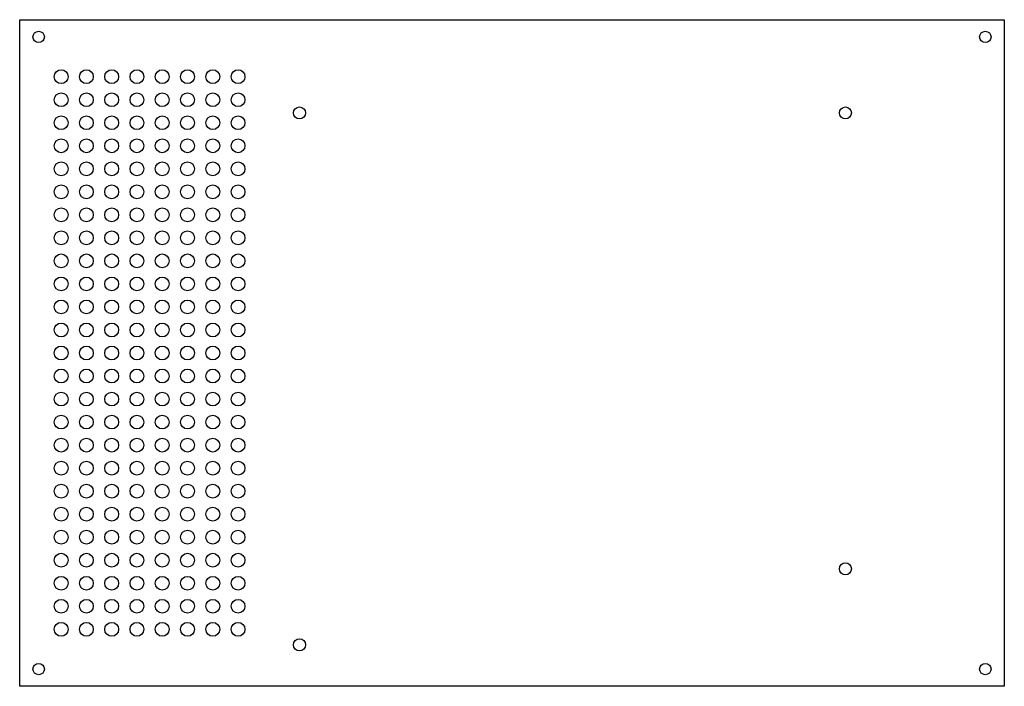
# Model space of a CAD drawing. Header units: millimetres. Extents: x -285 to 0, y 0 to 193.
import ezdxf

# ---------------------------------------------------------------- set-up
doc = ezdxf.new("R2010")
doc.units = ezdxf.units.MM
doc.layers.add('Body', color=7, linetype='CONTINUOUS')

msp = doc.modelspace()

# ---------------------------------------------------------------- linework, layer by layer
at = {"layer": 'Body'}
for p, q in [((-285, 193), (-285, 193, -3)), ((-285, 0), (-285, 193)), ((-285, 0, -3), (-285, 193, -3)), ((-285, 0), (-285, 193)), ((-285, 193), (0, 193)), ((-285, 0, -3), (-285, 193, -3)), ((-285, 193, -3), (0, 193, -3)), ((-285, 193), (-285, 193, -3)), ((-285, 193), (0, 193)), ((-285, 193, -3), (0, 193, -3)), ((0, 193), (0, 193, -3)), ((0, 193), (0, 0)), ((0, 193, -3), (0, 0, -3)), ((0, 193), (0, 0)), ((0, 193, -3), (0, 0, -3)), ((0, 193), (0, 193, -3)), ((-277.85, 188), (-277.85, 188, -3)), ((-277.85, 188), (-277.85, 188, -3)), ((-3.85, 188), (-3.85, 188, -3)), ((-3.85, 188), (-3.85, 188, -3)), ((-271, 176.5), (-271, 176.5, -3)), ((-271, 176.5), (-271, 176.5, -3)), ((-263.686, 176.5), (-263.686, 176.5, -3)), ((-263.686, 176.5), (-263.686, 176.5, -3)), ((-256.371, 176.5), (-256.371, 176.5, -3)), ((-256.371, 176.5), (-256.371, 176.5, -3)), ((-249.057, 176.5), (-249.057, 176.5, -3)), ((-249.057, 176.5), (-249.057, 176.5, -3)), ((-241.743, 176.5), (-241.743, 176.5, -3)), ((-241.743, 176.5), (-241.743, 176.5, -3)), ((-234.429, 176.5), (-234.429, 176.5, -3)), ((-234.429, 176.5), (-234.429, 176.5, -3)), ((-227.114, 176.5), (-227.114, 176.5, -3)), ((-227.114, 176.5), (-227.114, 176.5, -3)), ((-219.8, 176.5), (-219.8, 176.5, -3)), ((-219.8, 176.5), (-219.8, 176.5, -3)), ((-271, 169.833), (-271, 169.833, -3)), ((-271, 169.833), (-271, 169.833, -3)), ((-263.686, 169.833), (-263.686, 169.833, -3)), ((-263.686, 169.833), (-263.686, 169.833, -3)), ((-256.371, 169.833), (-256.371, 169.833, -3)), ((-256.371, 169.833), (-256.371, 169.833, -3)), ((-249.057, 169.833), (-249.057, 169.833, -3)), ((-249.057, 169.833), (-249.057, 169.833, -3)), ((-241.743, 169.833), (-241.743, 169.833, -3)), ((-241.743, 169.833), (-241.743, 169.833, -3)), ((-234.429, 169.833), (-234.429, 169.833, -3)), ((-234.429, 169.833), (-234.429, 169.833, -3)), ((-227.114, 169.833), (-227.114, 169.833, -3)), ((-227.114, 169.833), (-227.114, 169.833, -3)), ((-219.8, 169.833), (-219.8, 169.833, -3)), ((-219.8, 169.833), (-219.8, 169.833, -3)), ((-202.25, 166), (-202.25, 166, -3)), ((-202.25, 166), (-202.25, 166, -3)), ((-44.25, 166), (-44.25, 166, -3)), ((-44.25, 166), (-44.25, 166, -3)), ((-271, 163.167), (-271, 163.167, -3)), ((-271, 163.167), (-271, 163.167, -3)), ((-263.686, 163.167), (-263.686, 163.167, -3)), ((-263.686, 163.167), (-263.686, 163.167, -3)), ((-256.371, 163.167), (-256.371, 163.167, -3)), ((-256.371, 163.167), (-256.371, 163.167, -3)), ((-249.057, 163.167), (-249.057, 163.167, -3)), ((-249.057, 163.167), (-249.057, 163.167, -3)), ((-241.743, 163.167), (-241.743, 163.167, -3)), ((-241.743, 163.167), (-241.743, 163.167, -3)), ((-234.429, 163.167), (-234.429, 163.167, -3)), ((-234.429, 163.167), (-234.429, 163.167, -3)), ((-227.114, 163.167), (-227.114, 163.167, -3)), ((-227.114, 163.167), (-227.114, 163.167, -3)), ((-219.8, 163.167), (-219.8, 163.167, -3)), ((-219.8, 163.167), (-219.8, 163.167, -3)), ((-271, 156.5), (-271, 156.5, -3)), ((-271, 156.5), (-271, 156.5, -3)), ((-263.686, 156.5), (-263.686, 156.5, -3)), ((-263.686, 156.5), (-263.686, 156.5, -3)), ((-256.371, 156.5), (-256.371, 156.5, -3)), ((-256.371, 156.5), (-256.371, 156.5, -3)), ((-249.057, 156.5), (-249.057, 156.5, -3)), ((-249.057, 156.5), (-249.057, 156.5, -3)), ((-241.743, 156.5), (-241.743, 156.5, -3)), ((-241.743, 156.5), (-241.743, 156.5, -3)), ((-234.429, 156.5), (-234.429, 156.5, -3)), ((-234.429, 156.5), (-234.429, 156.5, -3)), ((-227.114, 156.5), (-227.114, 156.5, -3)), ((-227.114, 156.5), (-227.114, 156.5, -3)), ((-219.8, 156.5), (-219.8, 156.5, -3)), ((-219.8, 156.5), (-219.8, 156.5, -3)), ((-271, 149.833), (-271, 149.833, -3)), ((-271, 149.833), (-271, 149.833, -3)), ((-263.686, 149.833), (-263.686, 149.833, -3)), ((-263.686, 149.833), (-263.686, 149.833, -3)), ((-256.371, 149.833), (-256.371, 149.833, -3)), ((-256.371, 149.833), (-256.371, 149.833, -3)), ((-249.057, 149.833), (-249.057, 149.833, -3)), ((-249.057, 149.833), (-249.057, 149.833, -3)), ((-241.743, 149.833), (-241.743, 149.833, -3)), ((-241.743, 149.833), (-241.743, 149.833, -3)), ((-234.429, 149.833), (-234.429, 149.833, -3)), ((-234.429, 149.833), (-234.429, 149.833, -3)), ((-227.114, 149.833), (-227.114, 149.833, -3)), ((-227.114, 149.833), (-227.114, 149.833, -3)), ((-219.8, 149.833), (-219.8, 149.833, -3)), ((-219.8, 149.833), (-219.8, 149.833, -3)), ((-271, 143.167), (-271, 143.167, -3)), ((-271, 143.167), (-271, 143.167, -3)), ((-263.686, 143.167), (-263.686, 143.167, -3)), ((-263.686, 143.167), (-263.686, 143.167, -3)), ((-256.371, 143.167), (-256.371, 143.167, -3)), ((-256.371, 143.167), (-256.371, 143.167, -3)), ((-249.057, 143.167), (-249.057, 143.167, -3)), ((-249.057, 143.167), (-249.057, 143.167, -3)), ((-241.743, 143.167), (-241.743, 143.167, -3)), ((-241.743, 143.167), (-241.743, 143.167, -3)), ((-234.429, 143.167), (-234.429, 143.167, -3)), ((-234.429, 143.167), (-234.429, 143.167, -3)), ((-227.114, 143.167), (-227.114, 143.167, -3)), ((-227.114, 143.167), (-227.114, 143.167, -3)), ((-219.8, 143.167), (-219.8, 143.167, -3)), ((-219.8, 143.167), (-219.8, 143.167, -3)), ((-271, 136.5), (-271, 136.5, -3)), ((-271, 136.5), (-271, 136.5, -3)), ((-263.686, 136.5), (-263.686, 136.5, -3)), ((-263.686, 136.5), (-263.686, 136.5, -3)), ((-256.371, 136.5), (-256.371, 136.5, -3)), ((-256.371, 136.5), (-256.371, 136.5, -3)), ((-249.057, 136.5), (-249.057, 136.5, -3)), ((-249.057, 136.5), (-249.057, 136.5, -3)), ((-241.743, 136.5), (-241.743, 136.5, -3)), ((-241.743, 136.5), (-241.743, 136.5, -3)), ((-234.429, 136.5), (-234.429, 136.5, -3)), ((-234.429, 136.5), (-234.429, 136.5, -3)), ((-227.114, 136.5), (-227.114, 136.5, -3)), ((-227.114, 136.5), (-227.114, 136.5, -3)), ((-219.8, 136.5), (-219.8, 136.5, -3)), ((-219.8, 136.5), (-219.8, 136.5, -3)), ((-271, 129.833), (-271, 129.833, -3)), ((-271, 129.833), (-271, 129.833, -3)), ((-263.686, 129.833), (-263.686, 129.833, -3)), ((-263.686, 129.833), (-263.686, 129.833, -3)), ((-256.371, 129.833), (-256.371, 129.833, -3)), ((-256.371, 129.833), (-256.371, 129.833, -3)), ((-249.057, 129.833), (-249.057, 129.833, -3)), ((-249.057, 129.833), (-249.057, 129.833, -3)), ((-241.743, 129.833), (-241.743, 129.833, -3)), ((-241.743, 129.833), (-241.743, 129.833, -3)), ((-234.429, 129.833), (-234.429, 129.833, -3)), ((-234.429, 129.833), (-234.429, 129.833, -3)), ((-227.114, 129.833), (-227.114, 129.833, -3)), ((-227.114, 129.833), (-227.114, 129.833, -3)), ((-219.8, 129.833), (-219.8, 129.833, -3)), ((-219.8, 129.833), (-219.8, 129.833, -3)), ((-271, 123.167), (-271, 123.167, -3)), ((-271, 123.167), (-271, 123.167, -3)), ((-263.686, 123.167), (-263.686, 123.167, -3)), ((-263.686, 123.167), (-263.686, 123.167, -3)), ((-256.371, 123.167), (-256.371, 123.167, -3)), ((-256.371, 123.167), (-256.371, 123.167, -3)), ((-249.057, 123.167), (-249.057, 123.167, -3)), ((-249.057, 123.167), (-249.057, 123.167, -3)), ((-241.743, 123.167), (-241.743, 123.167, -3)), ((-241.743, 123.167), (-241.743, 123.167, -3)), ((-234.429, 123.167), (-234.429, 123.167, -3)), ((-234.429, 123.167), (-234.429, 123.167, -3)), ((-227.114, 123.167), (-227.114, 123.167, -3)), ((-227.114, 123.167), (-227.114, 123.167, -3)), ((-219.8, 123.167), (-219.8, 123.167, -3)), ((-219.8, 123.167), (-219.8, 123.167, -3)), ((-271, 116.5), (-271, 116.5, -3)), ((-271, 116.5), (-271, 116.5, -3)), ((-263.686, 116.5), (-263.686, 116.5, -3)), ((-263.686, 116.5), (-263.686, 116.5, -3)), ((-256.371, 116.5), (-256.371, 116.5, -3)), ((-256.371, 116.5), (-256.371, 116.5, -3)), ((-249.057, 116.5), (-249.057, 116.5, -3)), ((-249.057, 116.5), (-249.057, 116.5, -3)), ((-241.743, 116.5), (-241.743, 116.5, -3)), ((-241.743, 116.5), (-241.743, 116.5, -3)), ((-234.429, 116.5), (-234.429, 116.5, -3)), ((-234.429, 116.5), (-234.429, 116.5, -3)), ((-227.114, 116.5), (-227.114, 116.5, -3)), ((-227.114, 116.5), (-227.114, 116.5, -3)), ((-219.8, 116.5), (-219.8, 116.5, -3)), ((-219.8, 116.5), (-219.8, 116.5, -3)), ((-271, 109.833), (-271, 109.833, -3)), ((-271, 109.833), (-271, 109.833, -3)), ((-263.686, 109.833), (-263.686, 109.833, -3)), ((-263.686, 109.833), (-263.686, 109.833, -3)), ((-256.371, 109.833), (-256.371, 109.833, -3)), ((-256.371, 109.833), (-256.371, 109.833, -3)), ((-249.057, 109.833), (-249.057, 109.833, -3)), ((-249.057, 109.833), (-249.057, 109.833, -3)), ((-241.743, 109.833), (-241.743, 109.833, -3)), ((-241.743, 109.833), (-241.743, 109.833, -3)), ((-234.429, 109.833), (-234.429, 109.833, -3)), ((-234.429, 109.833), (-234.429, 109.833, -3)), ((-227.114, 109.833), (-227.114, 109.833, -3)), ((-227.114, 109.833), (-227.114, 109.833, -3)), ((-219.8, 109.833), (-219.8, 109.833, -3)), ((-219.8, 109.833), (-219.8, 109.833, -3)), ((-271, 103.167), (-271, 103.167, -3)), ((-271, 103.167), (-271, 103.167, -3)), ((-263.686, 103.167), (-263.686, 103.167, -3)), ((-263.686, 103.167), (-263.686, 103.167, -3)), ((-256.371, 103.167), (-256.371, 103.167, -3)), ((-256.371, 103.167), (-256.371, 103.167, -3)), ((-249.057, 103.167), (-249.057, 103.167, -3)), ((-249.057, 103.167), (-249.057, 103.167, -3)), ((-241.743, 103.167), (-241.743, 103.167, -3)), ((-241.743, 103.167), (-241.743, 103.167, -3)), ((-234.429, 103.167), (-234.429, 103.167, -3)), ((-234.429, 103.167), (-234.429, 103.167, -3)), ((-227.114, 103.167), (-227.114, 103.167, -3)), ((-227.114, 103.167), (-227.114, 103.167, -3)), ((-219.8, 103.167), (-219.8, 103.167, -3)), ((-219.8, 103.167), (-219.8, 103.167, -3)), ((-271, 96.5), (-271, 96.5, -3)), ((-271, 96.5), (-271, 96.5, -3)), ((-263.686, 96.5), (-263.686, 96.5, -3)), ((-263.686, 96.5), (-263.686, 96.5, -3)), ((-256.371, 96.5), (-256.371, 96.5, -3)), ((-256.371, 96.5), (-256.371, 96.5, -3)), ((-249.057, 96.5), (-249.057, 96.5, -3)), ((-249.057, 96.5), (-249.057, 96.5, -3)), ((-241.743, 96.5), (-241.743, 96.5, -3)), ((-241.743, 96.5), (-241.743, 96.5, -3)), ((-234.429, 96.5), (-234.429, 96.5, -3)), ((-234.429, 96.5), (-234.429, 96.5, -3)), ((-227.114, 96.5), (-227.114, 96.5, -3)), ((-227.114, 96.5), (-227.114, 96.5, -3)), ((-219.8, 96.5), (-219.8, 96.5, -3)), ((-219.8, 96.5), (-219.8, 96.5, -3)), ((-271, 89.8333), (-271, 89.8333, -3)), ((-271, 89.8333), (-271, 89.8333, -3)), ((-263.686, 89.8333), (-263.686, 89.8333, -3)), ((-263.686, 89.8333), (-263.686, 89.8333, -3)), ((-256.371, 89.8333), (-256.371, 89.8333, -3)), ((-256.371, 89.8333), (-256.371, 89.8333, -3)), ((-249.057, 89.8333), (-249.057, 89.8333, -3)), ((-249.057, 89.8333), (-249.057, 89.8333, -3)), ((-241.743, 89.8333), (-241.743, 89.8333, -3)), ((-241.743, 89.8333), (-241.743, 89.8333, -3)), ((-234.429, 89.8333), (-234.429, 89.8333, -3)), ((-234.429, 89.8333), (-234.429, 89.8333, -3)), ((-227.114, 89.8333), (-227.114, 89.8333, -3)), ((-227.114, 89.8333), (-227.114, 89.8333, -3)), ((-219.8, 89.8333), (-219.8, 89.8333, -3)), ((-219.8, 89.8333), (-219.8, 89.8333, -3)), ((-271, 83.1667), (-271, 83.1667, -3)), ((-271, 83.1667), (-271, 83.1667, -3)), ((-263.686, 83.1667), (-263.686, 83.1667, -3)), ((-263.686, 83.1667), (-263.686, 83.1667, -3)), ((-256.371, 83.1667), (-256.371, 83.1667, -3)), ((-256.371, 83.1667), (-256.371, 83.1667, -3)), ((-249.057, 83.1667), (-249.057, 83.1667, -3)), ((-249.057, 83.1667), (-249.057, 83.1667, -3)), ((-241.743, 83.1667), (-241.743, 83.1667, -3)), ((-241.743, 83.1667), (-241.743, 83.1667, -3)), ((-234.429, 83.1667), (-234.429, 83.1667, -3)), ((-234.429, 83.1667), (-234.429, 83.1667, -3)), ((-227.114, 83.1667), (-227.114, 83.1667, -3)), ((-227.114, 83.1667), (-227.114, 83.1667, -3)), ((-219.8, 83.1667), (-219.8, 83.1667, -3)), ((-219.8, 83.1667), (-219.8, 83.1667, -3)), ((-271, 76.5), (-271, 76.5, -3)), ((-271, 76.5), (-271, 76.5, -3)), ((-263.686, 76.5), (-263.686, 76.5, -3)), ((-263.686, 76.5), (-263.686, 76.5, -3)), ((-256.371, 76.5), (-256.371, 76.5, -3)), ((-256.371, 76.5), (-256.371, 76.5, -3)), ((-249.057, 76.5), (-249.057, 76.5, -3)), ((-249.057, 76.5), (-249.057, 76.5, -3)), ((-241.743, 76.5), (-241.743, 76.5, -3)), ((-241.743, 76.5), (-241.743, 76.5, -3)), ((-234.429, 76.5), (-234.429, 76.5, -3)), ((-234.429, 76.5), (-234.429, 76.5, -3)), ((-227.114, 76.5), (-227.114, 76.5, -3)), ((-227.114, 76.5), (-227.114, 76.5, -3)), ((-219.8, 76.5), (-219.8, 76.5, -3)), ((-219.8, 76.5), (-219.8, 76.5, -3)), ((-271, 69.8333), (-271, 69.8333, -3)), ((-271, 69.8333), (-271, 69.8333, -3)), ((-263.686, 69.8333), (-263.686, 69.8333, -3)), ((-263.686, 69.8333), (-263.686, 69.8333, -3)), ((-256.371, 69.8333), (-256.371, 69.8333, -3)), ((-256.371, 69.8333), (-256.371, 69.8333, -3)), ((-249.057, 69.8333), (-249.057, 69.8333, -3)), ((-249.057, 69.8333), (-249.057, 69.8333, -3)), ((-241.743, 69.8333), (-241.743, 69.8333, -3)), ((-241.743, 69.8333), (-241.743, 69.8333, -3)), ((-234.429, 69.8333), (-234.429, 69.8333, -3)), ((-234.429, 69.8333), (-234.429, 69.8333, -3)), ((-227.114, 69.8333), (-227.114, 69.8333, -3)), ((-227.114, 69.8333), (-227.114, 69.8333, -3)), ((-219.8, 69.8333), (-219.8, 69.8333, -3)), ((-219.8, 69.8333), (-219.8, 69.8333, -3)), ((-271, 63.1667), (-271, 63.1667, -3)), ((-271, 63.1667), (-271, 63.1667, -3)), ((-263.686, 63.1667), (-263.686, 63.1667, -3)), ((-263.686, 63.1667), (-263.686, 63.1667, -3)), ((-256.371, 63.1667), (-256.371, 63.1667, -3)), ((-256.371, 63.1667), (-256.371, 63.1667, -3)), ((-249.057, 63.1667), (-249.057, 63.1667, -3)), ((-249.057, 63.1667), (-249.057, 63.1667, -3)), ((-241.743, 63.1667), (-241.743, 63.1667, -3)), ((-241.743, 63.1667), (-241.743, 63.1667, -3)), ((-234.429, 63.1667), (-234.429, 63.1667, -3)), ((-234.429, 63.1667), (-234.429, 63.1667, -3)), ((-227.114, 63.1667), (-227.114, 63.1667, -3)), ((-227.114, 63.1667), (-227.114, 63.1667, -3)), ((-219.8, 63.1667), (-219.8, 63.1667, -3)), ((-219.8, 63.1667), (-219.8, 63.1667, -3)), ((-271, 56.5), (-271, 56.5, -3)), ((-271, 56.5), (-271, 56.5, -3)), ((-263.686, 56.5), (-263.686, 56.5, -3)), ((-263.686, 56.5), (-263.686, 56.5, -3)), ((-256.371, 56.5), (-256.371, 56.5, -3)), ((-256.371, 56.5), (-256.371, 56.5, -3)), ((-249.057, 56.5), (-249.057, 56.5, -3)), ((-249.057, 56.5), (-249.057, 56.5, -3)), ((-241.743, 56.5), (-241.743, 56.5, -3)), ((-241.743, 56.5), (-241.743, 56.5, -3)), ((-234.429, 56.5), (-234.429, 56.5, -3)), ((-234.429, 56.5), (-234.429, 56.5, -3)), ((-227.114, 56.5), (-227.114, 56.5, -3)), ((-227.114, 56.5), (-227.114, 56.5, -3)), ((-219.8, 56.5), (-219.8, 56.5, -3)), ((-219.8, 56.5), (-219.8, 56.5, -3)), ((-271, 49.8333), (-271, 49.8333, -3)), ((-271, 49.8333), (-271, 49.8333, -3)), ((-263.686, 49.8333), (-263.686, 49.8333, -3)), ((-263.686, 49.8333), (-263.686, 49.8333, -3)), ((-256.371, 49.8333), (-256.371, 49.8333, -3)), ((-256.371, 49.8333), (-256.371, 49.8333, -3)), ((-249.057, 49.8333), (-249.057, 49.8333, -3)), ((-249.057, 49.8333), (-249.057, 49.8333, -3)), ((-241.743, 49.8333), (-241.743, 49.8333, -3)), ((-241.743, 49.8333), (-241.743, 49.8333, -3)), ((-234.429, 49.8333), (-234.429, 49.8333, -3)), ((-234.429, 49.8333), (-234.429, 49.8333, -3)), ((-227.114, 49.8333), (-227.114, 49.8333, -3)), ((-227.114, 49.8333), (-227.114, 49.8333, -3)), ((-219.8, 49.8333), (-219.8, 49.8333, -3)), ((-219.8, 49.8333), (-219.8, 49.8333, -3)), ((-271, 43.1667), (-271, 43.1667, -3)), ((-271, 43.1667), (-271, 43.1667, -3)), ((-263.686, 43.1667), (-263.686, 43.1667, -3)), ((-263.686, 43.1667), (-263.686, 43.1667, -3)), ((-256.371, 43.1667), (-256.371, 43.1667, -3)), ((-256.371, 43.1667), (-256.371, 43.1667, -3)), ((-249.057, 43.1667), (-249.057, 43.1667, -3)), ((-249.057, 43.1667), (-249.057, 43.1667, -3)), ((-241.743, 43.1667), (-241.743, 43.1667, -3)), ((-241.743, 43.1667), (-241.743, 43.1667, -3)), ((-234.429, 43.1667), (-234.429, 43.1667, -3)), ((-234.429, 43.1667), (-234.429, 43.1667, -3)), ((-227.114, 43.1667), (-227.114, 43.1667, -3)), ((-227.114, 43.1667), (-227.114, 43.1667, -3)), ((-219.8, 43.1667), (-219.8, 43.1667, -3)), ((-219.8, 43.1667), (-219.8, 43.1667, -3)), ((-271, 36.5), (-271, 36.5, -3)), ((-271, 36.5), (-271, 36.5, -3)), ((-263.686, 36.5), (-263.686, 36.5, -3)), ((-263.686, 36.5), (-263.686, 36.5, -3)), ((-256.371, 36.5), (-256.371, 36.5, -3)), ((-256.371, 36.5), (-256.371, 36.5, -3)), ((-249.057, 36.5), (-249.057, 36.5, -3)), ((-249.057, 36.5), (-249.057, 36.5, -3)), ((-241.743, 36.5), (-241.743, 36.5, -3)), ((-241.743, 36.5), (-241.743, 36.5, -3)), ((-234.429, 36.5), (-234.429, 36.5, -3)), ((-234.429, 36.5), (-234.429, 36.5, -3)), ((-227.114, 36.5), (-227.114, 36.5, -3)), ((-227.114, 36.5), (-227.114, 36.5, -3)), ((-219.8, 36.5), (-219.8, 36.5, -3)), ((-219.8, 36.5), (-219.8, 36.5, -3)), ((-44.25, 34), (-44.25, 34, -3)), ((-44.25, 34), (-44.25, 34, -3)), ((-271, 29.8333), (-271, 29.8333, -3)), ((-271, 29.8333), (-271, 29.8333, -3)), ((-263.686, 29.8333), (-263.686, 29.8333, -3)), ((-263.686, 29.8333), (-263.686, 29.8333, -3)), ((-256.371, 29.8333), (-256.371, 29.8333, -3)), ((-256.371, 29.8333), (-256.371, 29.8333, -3)), ((-249.057, 29.8333), (-249.057, 29.8333, -3)), ((-249.057, 29.8333), (-249.057, 29.8333, -3)), ((-241.743, 29.8333), (-241.743, 29.8333, -3)), ((-241.743, 29.8333), (-241.743, 29.8333, -3)), ((-234.429, 29.8333), (-234.429, 29.8333, -3)), ((-234.429, 29.8333), (-234.429, 29.8333, -3)), ((-227.114, 29.8333), (-227.114, 29.8333, -3)), ((-227.114, 29.8333), (-227.114, 29.8333, -3)), ((-219.8, 29.8333), (-219.8, 29.8333, -3)), ((-219.8, 29.8333), (-219.8, 29.8333, -3)), ((-271, 23.1667), (-271, 23.1667, -3)), ((-271, 23.1667), (-271, 23.1667, -3)), ((-263.686, 23.1667), (-263.686, 23.1667, -3)), ((-263.686, 23.1667), (-263.686, 23.1667, -3)), ((-256.371, 23.1667), (-256.371, 23.1667, -3)), ((-256.371, 23.1667), (-256.371, 23.1667, -3)), ((-249.057, 23.1667), (-249.057, 23.1667, -3)), ((-249.057, 23.1667), (-249.057, 23.1667, -3)), ((-241.743, 23.1667), (-241.743, 23.1667, -3)), ((-241.743, 23.1667), (-241.743, 23.1667, -3)), ((-234.429, 23.1667), (-234.429, 23.1667, -3)), ((-234.429, 23.1667), (-234.429, 23.1667, -3)), ((-227.114, 23.1667), (-227.114, 23.1667, -3)), ((-227.114, 23.1667), (-227.114, 23.1667, -3)), ((-219.8, 23.1667), (-219.8, 23.1667, -3)), ((-219.8, 23.1667), (-219.8, 23.1667, -3)), ((-271, 16.5), (-271, 16.5, -3)), ((-271, 16.5), (-271, 16.5, -3)), ((-263.686, 16.5), (-263.686, 16.5, -3)), ((-263.686, 16.5), (-263.686, 16.5, -3)), ((-256.371, 16.5), (-256.371, 16.5, -3)), ((-256.371, 16.5), (-256.371, 16.5, -3)), ((-249.057, 16.5), (-249.057, 16.5, -3)), ((-249.057, 16.5), (-249.057, 16.5, -3)), ((-241.743, 16.5), (-241.743, 16.5, -3)), ((-241.743, 16.5), (-241.743, 16.5, -3)), ((-234.429, 16.5), (-234.429, 16.5, -3)), ((-234.429, 16.5), (-234.429, 16.5, -3)), ((-227.114, 16.5), (-227.114, 16.5, -3)), ((-227.114, 16.5), (-227.114, 16.5, -3)), ((-219.8, 16.5), (-219.8, 16.5, -3)), ((-219.8, 16.5), (-219.8, 16.5, -3)), ((-202.25, 12), (-202.25, 12, -3)), ((-202.25, 12), (-202.25, 12, -3)), ((-277.85, 5), (-277.85, 5, -3)), ((-277.85, 5), (-277.85, 5, -3)), ((-3.85, 5), (-3.85, 5, -3)), ((-3.85, 5), (-3.85, 5, -3)), ((-285, 0), (-285, 0, -3)), ((0, 0), (-285, 0)), ((0, 0, -3), (-285, 0, -3)), ((-285, 0), (-285, 0, -3)), ((0, 0), (-285, 0)), ((0, 0, -3), (-285, 0, -3)), ((0, 0), (0, 0, -3)), ((0, 0), (0, 0, -3))]:
    msp.add_line(p, q, dxfattribs=at)
for centre, radius in [((-279.5, 188), 1.65), ((-279.5, 188), 1.65), ((-279.5, 188), 1.65), ((-279.5, 188), 1.65), ((-5.5, 188), 1.65), ((-5.5, 188), 1.65), ((-5.5, 188), 1.65), ((-5.5, 188), 1.65), ((-273, 176.5), 2), ((-273, 176.5), 2), ((-273, 176.5), 2), ((-273, 176.5), 2), ((-265.686, 176.5), 2), ((-265.686, 176.5), 2), ((-265.686, 176.5), 2), ((-265.686, 176.5), 2), ((-258.371, 176.5), 2), ((-258.371, 176.5), 2), ((-258.371, 176.5), 2), ((-258.371, 176.5), 2), ((-251.057, 176.5), 2), ((-251.057, 176.5), 2), ((-251.057, 176.5), 2), ((-251.057, 176.5), 2), ((-243.743, 176.5), 2), ((-243.743, 176.5), 2), ((-243.743, 176.5), 2), ((-243.743, 176.5), 2), ((-236.429, 176.5), 2), ((-236.429, 176.5), 2), ((-236.429, 176.5), 2), ((-236.429, 176.5), 2), ((-229.114, 176.5), 2), ((-229.114, 176.5), 2), ((-229.114, 176.5), 2), ((-229.114, 176.5), 2), ((-221.8, 176.5), 2), ((-221.8, 176.5), 2), ((-221.8, 176.5), 2), ((-221.8, 176.5), 2), ((-273, 169.833), 2), ((-273, 169.833), 2), ((-273, 169.833), 2), ((-273, 169.833), 2), ((-265.686, 169.833), 2), ((-265.686, 169.833), 2), ((-265.686, 169.833), 2), ((-265.686, 169.833), 2), ((-258.371, 169.833), 2), ((-258.371, 169.833), 2), ((-258.371, 169.833), 2), ((-258.371, 169.833), 2), ((-251.057, 169.833), 2), ((-251.057, 169.833), 2), ((-251.057, 169.833), 2), ((-251.057, 169.833), 2), ((-243.743, 169.833), 2), ((-243.743, 169.833), 2), ((-243.743, 169.833), 2), ((-243.743, 169.833), 2), ((-236.429, 169.833), 2), ((-236.429, 169.833), 2), ((-236.429, 169.833), 2), ((-236.429, 169.833), 2), ((-229.114, 169.833), 2), ((-229.114, 169.833), 2), ((-229.114, 169.833), 2), ((-229.114, 169.833), 2), ((-221.8, 169.833), 2), ((-221.8, 169.833), 2), ((-221.8, 169.833), 2), ((-221.8, 169.833), 2), ((-204, 166), 1.75), ((-204, 166), 1.75), ((-204, 166), 1.75), ((-204, 166), 1.75), ((-46, 166), 1.75), ((-46, 166), 1.75), ((-46, 166), 1.75), ((-46, 166), 1.75), ((-273, 163.167), 2), ((-273, 163.167), 2), ((-273, 163.167), 2), ((-273, 163.167), 2), ((-265.686, 163.167), 2), ((-265.686, 163.167), 2), ((-265.686, 163.167), 2), ((-265.686, 163.167), 2), ((-258.371, 163.167), 2), ((-258.371, 163.167), 2), ((-258.371, 163.167), 2), ((-258.371, 163.167), 2), ((-251.057, 163.167), 2), ((-251.057, 163.167), 2), ((-251.057, 163.167), 2), ((-251.057, 163.167), 2), ((-243.743, 163.167), 2), ((-243.743, 163.167), 2), ((-243.743, 163.167), 2), ((-243.743, 163.167), 2), ((-236.429, 163.167), 2), ((-236.429, 163.167), 2), ((-236.429, 163.167), 2), ((-236.429, 163.167), 2), ((-229.114, 163.167), 2), ((-229.114, 163.167), 2), ((-229.114, 163.167), 2), ((-229.114, 163.167), 2), ((-221.8, 163.167), 2), ((-221.8, 163.167), 2), ((-221.8, 163.167), 2), ((-221.8, 163.167), 2), ((-273, 156.5), 2), ((-273, 156.5), 2), ((-273, 156.5), 2), ((-273, 156.5), 2), ((-265.686, 156.5), 2), ((-265.686, 156.5), 2), ((-265.686, 156.5), 2), ((-265.686, 156.5), 2), ((-258.371, 156.5), 2), ((-258.371, 156.5), 2), ((-258.371, 156.5), 2), ((-258.371, 156.5), 2), ((-251.057, 156.5), 2), ((-251.057, 156.5), 2), ((-251.057, 156.5), 2), ((-251.057, 156.5), 2), ((-243.743, 156.5), 2), ((-243.743, 156.5), 2), ((-243.743, 156.5), 2), ((-243.743, 156.5), 2), ((-236.429, 156.5), 2), ((-236.429, 156.5), 2), ((-236.429, 156.5), 2), ((-236.429, 156.5), 2), ((-229.114, 156.5), 2), ((-229.114, 156.5), 2), ((-229.114, 156.5), 2), ((-229.114, 156.5), 2), ((-221.8, 156.5), 2), ((-221.8, 156.5), 2), ((-221.8, 156.5), 2), ((-221.8, 156.5), 2), ((-273, 149.833), 2), ((-273, 149.833), 2), ((-273, 149.833), 2), ((-273, 149.833), 2), ((-265.686, 149.833), 2), ((-265.686, 149.833), 2), ((-265.686, 149.833), 2), ((-265.686, 149.833), 2), ((-258.371, 149.833), 2), ((-258.371, 149.833), 2), ((-258.371, 149.833), 2), ((-258.371, 149.833), 2), ((-251.057, 149.833), 2), ((-251.057, 149.833), 2), ((-251.057, 149.833), 2), ((-251.057, 149.833), 2), ((-243.743, 149.833), 2), ((-243.743, 149.833), 2), ((-243.743, 149.833), 2), ((-243.743, 149.833), 2), ((-236.429, 149.833), 2), ((-236.429, 149.833), 2), ((-236.429, 149.833), 2), ((-236.429, 149.833), 2), ((-229.114, 149.833), 2), ((-229.114, 149.833), 2), ((-229.114, 149.833), 2), ((-229.114, 149.833), 2), ((-221.8, 149.833), 2), ((-221.8, 149.833), 2), ((-221.8, 149.833), 2), ((-221.8, 149.833), 2), ((-273, 143.167), 2), ((-273, 143.167), 2), ((-273, 143.167), 2), ((-273, 143.167), 2), ((-265.686, 143.167), 2), ((-265.686, 143.167), 2), ((-265.686, 143.167), 2), ((-265.686, 143.167), 2), ((-258.371, 143.167), 2), ((-258.371, 143.167), 2), ((-258.371, 143.167), 2), ((-258.371, 143.167), 2), ((-251.057, 143.167), 2), ((-251.057, 143.167), 2), ((-251.057, 143.167), 2), ((-251.057, 143.167), 2), ((-243.743, 143.167), 2), ((-243.743, 143.167), 2), ((-243.743, 143.167), 2), ((-243.743, 143.167), 2), ((-236.429, 143.167), 2), ((-236.429, 143.167), 2), ((-236.429, 143.167), 2), ((-236.429, 143.167), 2), ((-229.114, 143.167), 2), ((-229.114, 143.167), 2), ((-229.114, 143.167), 2), ((-229.114, 143.167), 2), ((-221.8, 143.167), 2), ((-221.8, 143.167), 2), ((-221.8, 143.167), 2), ((-221.8, 143.167), 2), ((-273, 136.5), 2), ((-273, 136.5), 2), ((-273, 136.5), 2), ((-273, 136.5), 2), ((-265.686, 136.5), 2), ((-265.686, 136.5), 2), ((-265.686, 136.5), 2), ((-265.686, 136.5), 2), ((-258.371, 136.5), 2), ((-258.371, 136.5), 2), ((-258.371, 136.5), 2), ((-258.371, 136.5), 2), ((-251.057, 136.5), 2), ((-251.057, 136.5), 2), ((-251.057, 136.5), 2), ((-251.057, 136.5), 2), ((-243.743, 136.5), 2), ((-243.743, 136.5), 2), ((-243.743, 136.5), 2), ((-243.743, 136.5), 2), ((-236.429, 136.5), 2), ((-236.429, 136.5), 2), ((-236.429, 136.5), 2), ((-236.429, 136.5), 2), ((-229.114, 136.5), 2), ((-229.114, 136.5), 2), ((-229.114, 136.5), 2), ((-229.114, 136.5), 2), ((-221.8, 136.5), 2), ((-221.8, 136.5), 2), ((-221.8, 136.5), 2), ((-221.8, 136.5), 2), ((-273, 129.833), 2), ((-273, 129.833), 2), ((-273, 129.833), 2), ((-273, 129.833), 2), ((-265.686, 129.833), 2), ((-265.686, 129.833), 2), ((-265.686, 129.833), 2), ((-265.686, 129.833), 2), ((-258.371, 129.833), 2), ((-258.371, 129.833), 2), ((-258.371, 129.833), 2), ((-258.371, 129.833), 2), ((-251.057, 129.833), 2), ((-251.057, 129.833), 2), ((-251.057, 129.833), 2), ((-251.057, 129.833), 2), ((-243.743, 129.833), 2), ((-243.743, 129.833), 2), ((-243.743, 129.833), 2), ((-243.743, 129.833), 2), ((-236.429, 129.833), 2), ((-236.429, 129.833), 2), ((-236.429, 129.833), 2), ((-236.429, 129.833), 2), ((-229.114, 129.833), 2), ((-229.114, 129.833), 2), ((-229.114, 129.833), 2), ((-229.114, 129.833), 2), ((-221.8, 129.833), 2), ((-221.8, 129.833), 2), ((-221.8, 129.833), 2), ((-221.8, 129.833), 2), ((-273, 123.167), 2), ((-273, 123.167), 2), ((-273, 123.167), 2), ((-273, 123.167), 2), ((-265.686, 123.167), 2), ((-265.686, 123.167), 2), ((-265.686, 123.167), 2), ((-265.686, 123.167), 2), ((-258.371, 123.167), 2), ((-258.371, 123.167), 2), ((-258.371, 123.167), 2), ((-258.371, 123.167), 2), ((-251.057, 123.167), 2), ((-251.057, 123.167), 2), ((-251.057, 123.167), 2), ((-251.057, 123.167), 2), ((-243.743, 123.167), 2), ((-243.743, 123.167), 2), ((-243.743, 123.167), 2), ((-243.743, 123.167), 2), ((-236.429, 123.167), 2), ((-236.429, 123.167), 2), ((-236.429, 123.167), 2), ((-236.429, 123.167), 2), ((-229.114, 123.167), 2), ((-229.114, 123.167), 2), ((-229.114, 123.167), 2), ((-229.114, 123.167), 2), ((-221.8, 123.167), 2), ((-221.8, 123.167), 2), ((-221.8, 123.167), 2), ((-221.8, 123.167), 2), ((-273, 116.5), 2), ((-273, 116.5), 2), ((-273, 116.5), 2), ((-273, 116.5), 2), ((-265.686, 116.5), 2), ((-265.686, 116.5), 2), ((-265.686, 116.5), 2), ((-265.686, 116.5), 2), ((-258.371, 116.5), 2), ((-258.371, 116.5), 2), ((-258.371, 116.5), 2), ((-258.371, 116.5), 2), ((-251.057, 116.5), 2), ((-251.057, 116.5), 2), ((-251.057, 116.5), 2), ((-251.057, 116.5), 2), ((-243.743, 116.5), 2), ((-243.743, 116.5), 2), ((-243.743, 116.5), 2), ((-243.743, 116.5), 2), ((-236.429, 116.5), 2), ((-236.429, 116.5), 2), ((-236.429, 116.5), 2), ((-236.429, 116.5), 2), ((-229.114, 116.5), 2), ((-229.114, 116.5), 2), ((-229.114, 116.5), 2), ((-229.114, 116.5), 2), ((-221.8, 116.5), 2), ((-221.8, 116.5), 2), ((-221.8, 116.5), 2), ((-221.8, 116.5), 2), ((-273, 109.833), 2), ((-273, 109.833), 2), ((-273, 109.833), 2), ((-273, 109.833), 2), ((-265.686, 109.833), 2), ((-265.686, 109.833), 2), ((-265.686, 109.833), 2), ((-265.686, 109.833), 2), ((-258.371, 109.833), 2), ((-258.371, 109.833), 2), ((-258.371, 109.833), 2), ((-258.371, 109.833), 2), ((-251.057, 109.833), 2), ((-251.057, 109.833), 2), ((-251.057, 109.833), 2), ((-251.057, 109.833), 2), ((-243.743, 109.833), 2), ((-243.743, 109.833), 2), ((-243.743, 109.833), 2), ((-243.743, 109.833), 2), ((-236.429, 109.833), 2), ((-236.429, 109.833), 2), ((-236.429, 109.833), 2), ((-236.429, 109.833), 2), ((-229.114, 109.833), 2), ((-229.114, 109.833), 2), ((-229.114, 109.833), 2), ((-229.114, 109.833), 2), ((-221.8, 109.833), 2), ((-221.8, 109.833), 2), ((-221.8, 109.833), 2), ((-221.8, 109.833), 2), ((-273, 103.167), 2), ((-273, 103.167), 2), ((-273, 103.167), 2), ((-273, 103.167), 2), ((-265.686, 103.167), 2), ((-265.686, 103.167), 2), ((-265.686, 103.167), 2), ((-265.686, 103.167), 2), ((-258.371, 103.167), 2), ((-258.371, 103.167), 2), ((-258.371, 103.167), 2), ((-258.371, 103.167), 2), ((-251.057, 103.167), 2), ((-251.057, 103.167), 2), ((-251.057, 103.167), 2), ((-251.057, 103.167), 2), ((-243.743, 103.167), 2), ((-243.743, 103.167), 2), ((-243.743, 103.167), 2), ((-243.743, 103.167), 2), ((-236.429, 103.167), 2), ((-236.429, 103.167), 2), ((-236.429, 103.167), 2), ((-236.429, 103.167), 2), ((-229.114, 103.167), 2), ((-229.114, 103.167), 2), ((-229.114, 103.167), 2), ((-229.114, 103.167), 2), ((-221.8, 103.167), 2), ((-221.8, 103.167), 2), ((-221.8, 103.167), 2), ((-221.8, 103.167), 2), ((-273, 96.5), 2), ((-273, 96.5), 2), ((-273, 96.5), 2), ((-273, 96.5), 2), ((-265.686, 96.5), 2), ((-265.686, 96.5), 2), ((-265.686, 96.5), 2), ((-265.686, 96.5), 2), ((-258.371, 96.5), 2), ((-258.371, 96.5), 2), ((-258.371, 96.5), 2), ((-258.371, 96.5), 2), ((-251.057, 96.5), 2), ((-251.057, 96.5), 2), ((-251.057, 96.5), 2), ((-251.057, 96.5), 2), ((-243.743, 96.5), 2), ((-243.743, 96.5), 2), ((-243.743, 96.5), 2), ((-243.743, 96.5), 2), ((-236.429, 96.5), 2), ((-236.429, 96.5), 2), ((-236.429, 96.5), 2), ((-236.429, 96.5), 2), ((-229.114, 96.5), 2), ((-229.114, 96.5), 2), ((-229.114, 96.5), 2), ((-229.114, 96.5), 2), ((-221.8, 96.5), 2), ((-221.8, 96.5), 2), ((-221.8, 96.5), 2), ((-221.8, 96.5), 2), ((-273, 89.8333), 2), ((-273, 89.8333), 2), ((-273, 89.8333), 2), ((-273, 89.8333), 2), ((-265.686, 89.8333), 2), ((-265.686, 89.8333), 2), ((-265.686, 89.8333), 2), ((-265.686, 89.8333), 2), ((-258.371, 89.8333), 2), ((-258.371, 89.8333), 2), ((-258.371, 89.8333), 2), ((-258.371, 89.8333), 2), ((-251.057, 89.8333), 2), ((-251.057, 89.8333), 2), ((-251.057, 89.8333), 2), ((-251.057, 89.8333), 2), ((-243.743, 89.8333), 2), ((-243.743, 89.8333), 2), ((-243.743, 89.8333), 2), ((-243.743, 89.8333), 2), ((-236.429, 89.8333), 2), ((-236.429, 89.8333), 2), ((-236.429, 89.8333), 2), ((-236.429, 89.8333), 2), ((-229.114, 89.8333), 2), ((-229.114, 89.8333), 2), ((-229.114, 89.8333), 2), ((-229.114, 89.8333), 2), ((-221.8, 89.8333), 2), ((-221.8, 89.8333), 2), ((-221.8, 89.8333), 2), ((-221.8, 89.8333), 2), ((-273, 83.1667), 2), ((-273, 83.1667), 2), ((-273, 83.1667), 2), ((-273, 83.1667), 2), ((-265.686, 83.1667), 2), ((-265.686, 83.1667), 2), ((-265.686, 83.1667), 2), ((-265.686, 83.1667), 2), ((-258.371, 83.1667), 2), ((-258.371, 83.1667), 2), ((-258.371, 83.1667), 2), ((-258.371, 83.1667), 2), ((-251.057, 83.1667), 2), ((-251.057, 83.1667), 2), ((-251.057, 83.1667), 2), ((-251.057, 83.1667), 2), ((-243.743, 83.1667), 2), ((-243.743, 83.1667), 2), ((-243.743, 83.1667), 2), ((-243.743, 83.1667), 2), ((-236.429, 83.1667), 2), ((-236.429, 83.1667), 2), ((-236.429, 83.1667), 2), ((-236.429, 83.1667), 2), ((-229.114, 83.1667), 2), ((-229.114, 83.1667), 2), ((-229.114, 83.1667), 2), ((-229.114, 83.1667), 2), ((-221.8, 83.1667), 2), ((-221.8, 83.1667), 2), ((-221.8, 83.1667), 2), ((-221.8, 83.1667), 2), ((-273, 76.5), 2), ((-273, 76.5), 2), ((-273, 76.5), 2), ((-273, 76.5), 2), ((-265.686, 76.5), 2), ((-265.686, 76.5), 2), ((-265.686, 76.5), 2), ((-265.686, 76.5), 2), ((-258.371, 76.5), 2), ((-258.371, 76.5), 2), ((-258.371, 76.5), 2), ((-258.371, 76.5), 2), ((-251.057, 76.5), 2), ((-251.057, 76.5), 2), ((-251.057, 76.5), 2), ((-251.057, 76.5), 2), ((-243.743, 76.5), 2), ((-243.743, 76.5), 2), ((-243.743, 76.5), 2), ((-243.743, 76.5), 2), ((-236.429, 76.5), 2), ((-236.429, 76.5), 2), ((-236.429, 76.5), 2), ((-236.429, 76.5), 2), ((-229.114, 76.5), 2), ((-229.114, 76.5), 2), ((-229.114, 76.5), 2), ((-229.114, 76.5), 2), ((-221.8, 76.5), 2), ((-221.8, 76.5), 2), ((-221.8, 76.5), 2), ((-221.8, 76.5), 2), ((-273, 69.8333), 2), ((-273, 69.8333), 2), ((-273, 69.8333), 2), ((-273, 69.8333), 2), ((-265.686, 69.8333), 2), ((-265.686, 69.8333), 2), ((-265.686, 69.8333), 2), ((-265.686, 69.8333), 2), ((-258.371, 69.8333), 2), ((-258.371, 69.8333), 2), ((-258.371, 69.8333), 2), ((-258.371, 69.8333), 2), ((-251.057, 69.8333), 2), ((-251.057, 69.8333), 2), ((-251.057, 69.8333), 2), ((-251.057, 69.8333), 2), ((-243.743, 69.8333), 2), ((-243.743, 69.8333), 2), ((-243.743, 69.8333), 2), ((-243.743, 69.8333), 2), ((-236.429, 69.8333), 2), ((-236.429, 69.8333), 2), ((-236.429, 69.8333), 2), ((-236.429, 69.8333), 2), ((-229.114, 69.8333), 2), ((-229.114, 69.8333), 2), ((-229.114, 69.8333), 2), ((-229.114, 69.8333), 2), ((-221.8, 69.8333), 2), ((-221.8, 69.8333), 2), ((-221.8, 69.8333), 2), ((-221.8, 69.8333), 2), ((-273, 63.1667), 2), ((-273, 63.1667), 2), ((-273, 63.1667), 2), ((-273, 63.1667), 2), ((-265.686, 63.1667), 2), ((-265.686, 63.1667), 2), ((-265.686, 63.1667), 2), ((-265.686, 63.1667), 2), ((-258.371, 63.1667), 2), ((-258.371, 63.1667), 2), ((-258.371, 63.1667), 2), ((-258.371, 63.1667), 2), ((-251.057, 63.1667), 2), ((-251.057, 63.1667), 2), ((-251.057, 63.1667), 2), ((-251.057, 63.1667), 2), ((-243.743, 63.1667), 2), ((-243.743, 63.1667), 2), ((-243.743, 63.1667), 2), ((-243.743, 63.1667), 2), ((-236.429, 63.1667), 2), ((-236.429, 63.1667), 2), ((-236.429, 63.1667), 2), ((-236.429, 63.1667), 2), ((-229.114, 63.1667), 2), ((-229.114, 63.1667), 2), ((-229.114, 63.1667), 2), ((-229.114, 63.1667), 2), ((-221.8, 63.1667), 2), ((-221.8, 63.1667), 2), ((-221.8, 63.1667), 2), ((-221.8, 63.1667), 2), ((-273, 56.5), 2), ((-273, 56.5), 2), ((-273, 56.5), 2), ((-273, 56.5), 2), ((-265.686, 56.5), 2), ((-265.686, 56.5), 2), ((-265.686, 56.5), 2), ((-265.686, 56.5), 2), ((-258.371, 56.5), 2), ((-258.371, 56.5), 2), ((-258.371, 56.5), 2), ((-258.371, 56.5), 2), ((-251.057, 56.5), 2), ((-251.057, 56.5), 2), ((-251.057, 56.5), 2), ((-251.057, 56.5), 2), ((-243.743, 56.5), 2), ((-243.743, 56.5), 2), ((-243.743, 56.5), 2), ((-243.743, 56.5), 2), ((-236.429, 56.5), 2), ((-236.429, 56.5), 2), ((-236.429, 56.5), 2), ((-236.429, 56.5), 2), ((-229.114, 56.5), 2), ((-229.114, 56.5), 2), ((-229.114, 56.5), 2), ((-229.114, 56.5), 2), ((-221.8, 56.5), 2), ((-221.8, 56.5), 2), ((-221.8, 56.5), 2), ((-221.8, 56.5), 2), ((-273, 49.8333), 2), ((-273, 49.8333), 2), ((-273, 49.8333), 2), ((-273, 49.8333), 2), ((-265.686, 49.8333), 2), ((-265.686, 49.8333), 2), ((-265.686, 49.8333), 2), ((-265.686, 49.8333), 2), ((-258.371, 49.8333), 2), ((-258.371, 49.8333), 2), ((-258.371, 49.8333), 2), ((-258.371, 49.8333), 2), ((-251.057, 49.8333), 2), ((-251.057, 49.8333), 2), ((-251.057, 49.8333), 2), ((-251.057, 49.8333), 2), ((-243.743, 49.8333), 2), ((-243.743, 49.8333), 2), ((-243.743, 49.8333), 2), ((-243.743, 49.8333), 2), ((-236.429, 49.8333), 2), ((-236.429, 49.8333), 2), ((-236.429, 49.8333), 2), ((-236.429, 49.8333), 2), ((-229.114, 49.8333), 2), ((-229.114, 49.8333), 2), ((-229.114, 49.8333), 2), ((-229.114, 49.8333), 2), ((-221.8, 49.8333), 2), ((-221.8, 49.8333), 2), ((-221.8, 49.8333), 2), ((-221.8, 49.8333), 2), ((-273, 43.1667), 2), ((-273, 43.1667), 2), ((-273, 43.1667), 2), ((-273, 43.1667), 2), ((-265.686, 43.1667), 2), ((-265.686, 43.1667), 2), ((-265.686, 43.1667), 2), ((-265.686, 43.1667), 2), ((-258.371, 43.1667), 2), ((-258.371, 43.1667), 2), ((-258.371, 43.1667), 2), ((-258.371, 43.1667), 2), ((-251.057, 43.1667), 2), ((-251.057, 43.1667), 2), ((-251.057, 43.1667), 2), ((-251.057, 43.1667), 2), ((-243.743, 43.1667), 2), ((-243.743, 43.1667), 2), ((-243.743, 43.1667), 2), ((-243.743, 43.1667), 2), ((-236.429, 43.1667), 2), ((-236.429, 43.1667), 2), ((-236.429, 43.1667), 2), ((-236.429, 43.1667), 2), ((-229.114, 43.1667), 2), ((-229.114, 43.1667), 2), ((-229.114, 43.1667), 2), ((-229.114, 43.1667), 2), ((-221.8, 43.1667), 2), ((-221.8, 43.1667), 2), ((-221.8, 43.1667), 2), ((-221.8, 43.1667), 2), ((-273, 36.5), 2), ((-273, 36.5), 2), ((-273, 36.5), 2), ((-273, 36.5), 2), ((-265.686, 36.5), 2), ((-265.686, 36.5), 2), ((-265.686, 36.5), 2), ((-265.686, 36.5), 2), ((-258.371, 36.5), 2), ((-258.371, 36.5), 2), ((-258.371, 36.5), 2), ((-258.371, 36.5), 2), ((-251.057, 36.5), 2), ((-251.057, 36.5), 2), ((-251.057, 36.5), 2), ((-251.057, 36.5), 2), ((-243.743, 36.5), 2), ((-243.743, 36.5), 2), ((-243.743, 36.5), 2), ((-243.743, 36.5), 2), ((-236.429, 36.5), 2), ((-236.429, 36.5), 2), ((-236.429, 36.5), 2), ((-236.429, 36.5), 2), ((-229.114, 36.5), 2), ((-229.114, 36.5), 2), ((-229.114, 36.5), 2), ((-229.114, 36.5), 2), ((-221.8, 36.5), 2), ((-221.8, 36.5), 2), ((-221.8, 36.5), 2), ((-221.8, 36.5), 2), ((-46, 34), 1.75), ((-46, 34), 1.75), ((-46, 34), 1.75), ((-46, 34), 1.75), ((-273, 29.8333), 2), ((-273, 29.8333), 2), ((-273, 29.8333), 2), ((-273, 29.8333), 2), ((-265.686, 29.8333), 2), ((-265.686, 29.8333), 2), ((-265.686, 29.8333), 2), ((-265.686, 29.8333), 2), ((-258.371, 29.8333), 2), ((-258.371, 29.8333), 2), ((-258.371, 29.8333), 2), ((-258.371, 29.8333), 2), ((-251.057, 29.8333), 2), ((-251.057, 29.8333), 2), ((-251.057, 29.8333), 2), ((-251.057, 29.8333), 2), ((-243.743, 29.8333), 2), ((-243.743, 29.8333), 2), ((-243.743, 29.8333), 2), ((-243.743, 29.8333), 2), ((-236.429, 29.8333), 2), ((-236.429, 29.8333), 2), ((-236.429, 29.8333), 2), ((-236.429, 29.8333), 2), ((-229.114, 29.8333), 2), ((-229.114, 29.8333), 2), ((-229.114, 29.8333), 2), ((-229.114, 29.8333), 2), ((-221.8, 29.8333), 2), ((-221.8, 29.8333), 2), ((-221.8, 29.8333), 2), ((-221.8, 29.8333), 2), ((-273, 23.1667), 2), ((-273, 23.1667), 2), ((-273, 23.1667), 2), ((-273, 23.1667), 2), ((-265.686, 23.1667), 2), ((-265.686, 23.1667), 2), ((-265.686, 23.1667), 2), ((-265.686, 23.1667), 2), ((-258.371, 23.1667), 2), ((-258.371, 23.1667), 2), ((-258.371, 23.1667), 2), ((-258.371, 23.1667), 2), ((-251.057, 23.1667), 2), ((-251.057, 23.1667), 2), ((-251.057, 23.1667), 2), ((-251.057, 23.1667), 2), ((-243.743, 23.1667), 2), ((-243.743, 23.1667), 2), ((-243.743, 23.1667), 2), ((-243.743, 23.1667), 2), ((-236.429, 23.1667), 2), ((-236.429, 23.1667), 2), ((-236.429, 23.1667), 2), ((-236.429, 23.1667), 2), ((-229.114, 23.1667), 2), ((-229.114, 23.1667), 2), ((-229.114, 23.1667), 2), ((-229.114, 23.1667), 2), ((-221.8, 23.1667), 2), ((-221.8, 23.1667), 2), ((-221.8, 23.1667), 2), ((-221.8, 23.1667), 2), ((-273, 16.5), 2), ((-273, 16.5), 2), ((-273, 16.5), 2), ((-273, 16.5), 2), ((-265.686, 16.5), 2), ((-265.686, 16.5), 2), ((-265.686, 16.5), 2), ((-265.686, 16.5), 2), ((-258.371, 16.5), 2), ((-258.371, 16.5), 2), ((-258.371, 16.5), 2), ((-258.371, 16.5), 2), ((-251.057, 16.5), 2), ((-251.057, 16.5), 2), ((-251.057, 16.5), 2), ((-251.057, 16.5), 2), ((-243.743, 16.5), 2), ((-243.743, 16.5), 2), ((-243.743, 16.5), 2), ((-243.743, 16.5), 2), ((-236.429, 16.5), 2), ((-236.429, 16.5), 2), ((-236.429, 16.5), 2), ((-236.429, 16.5), 2), ((-229.114, 16.5), 2), ((-229.114, 16.5), 2), ((-229.114, 16.5), 2), ((-229.114, 16.5), 2), ((-221.8, 16.5), 2), ((-221.8, 16.5), 2), ((-221.8, 16.5), 2), ((-221.8, 16.5), 2), ((-204, 12), 1.75), ((-204, 12), 1.75), ((-204, 12), 1.75), ((-204, 12), 1.75), ((-279.5, 5), 1.65), ((-279.5, 5), 1.65), ((-279.5, 5), 1.65), ((-279.5, 5), 1.65), ((-5.5, 5), 1.65), ((-5.5, 5), 1.65), ((-5.5, 5), 1.65), ((-5.5, 5), 1.65)]:
    msp.add_circle(centre, radius, dxfattribs=at)

doc.saveas('drawing.dxf')
